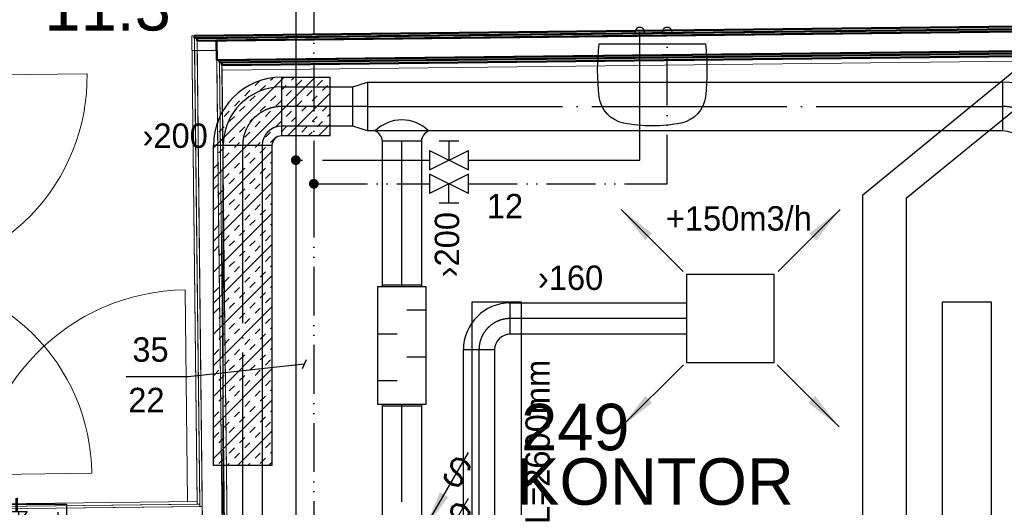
# Model space of a CAD drawing. Header units: millimetres. Extents: x 0 to 83478, y 0 to 53008.
# Tile 42 of 83: x 9161 to 14207, y 46975 to 49471. Entities that reach past the tile are written whole.
import ezdxf
from ezdxf.enums import TextEntityAlignment as Align

# ---------------------------------------------------------------- set-up
doc = ezdxf.new("R2010")
doc.units = ezdxf.units.MM
doc.header["$LTSCALE"] = 50
doc.header["$MEASUREMENT"] = 0
doc.header["$PDMODE"] = 1
for name, pattern in [('2V-CENT', [23, 20, -1.5, 0, -1.5]), ('V-KV', [2, 1, 1]), ('V-V', [2, 1, 1]), ('V-VV', [8, 5, -1, 0, -1, 0, -1])]:
    doc.linetypes.add(name, pattern=pattern)
doc.layers.get('0').update_dxf_attribs({"linetype": 'CONTINUOUS'})
for name, color, linetype in [('20602A200D001$0$832 Rominfo', 7, 'CONTINUOUS'), ('PLANNING', 1, 'CONTINUOUS'), ('V060-', 3, 'CONTINUOUS'), ('V061-', 1, 'CONTINUOUS'), ('V070-', 3, 'CONTINUOUS'), ('V071-', 1, 'CONTINUOUS'), ('V080', 1, 'CONTINUOUS'), ('V080-', 3, 'CONTINUOUS'), ('V081-', 1, 'CONTINUOUS'), ('V100-', 6, 'CONTINUOUS'), ('V110', 1, 'CONTINUOUS'), ('V111', 3, 'CONTINUOUS')]:
    doc.layers.add(name, color=color, linetype=linetype)
for name, color, linetype, lineweight in [('20602A200D001$0$A-AREA-BNDY', 1, 'CONTINUOUS', 9), ('20602A200D001$0$A-DOOR', 31, 'CONTINUOUS', 13), ('20602A200D001$0$A-GENM', 13, 'CONTINUOUS', 9), ('20602A200D001$0$A-WALL', 7, 'CONTINUOUS', 13)]:
    doc.layers.add(name, color=color, linetype=linetype, lineweight=lineweight)
doc.styles.add('20602A200D001$0$Arial', font='arial.ttf', dxfattribs={"height": 238.125})
doc.styles.add('FISO', font='fiso')
doc.styles.add('ISO', font='ISO')
doc.styles.add('SIMPLEX', font='SIMPLEX')

# ---------------------------------------------------------------- blocks, each defined once
blk = doc.blocks.new('TAK_P', base_point=(16247.5, 22586.5))
for p, q in [((16248, 22587), (16247, 22587)), ((16247, 22587), (16247, 22586)), ((16248, 22586), (16248, 22587)), ((16247, 22586), (16248, 22586))]:
    blk.add_line(p, q)
blk = doc.blocks.new('V420', base_point=(455, 404.5))
blk.add_line((455, 404.5), (464, 404.5))
blk.add_solid([(455, 404.5), (459, 405), (459, 404)])
blk = doc.blocks.new('V421', base_point=(455.5, 404.5))
at = {"rotation": 180}
blk.add_blockref('V420', (464.5, 404.5), dxfattribs=at)
blk = doc.blocks.new('CBOJ90_PB', base_point=(86107, 31352))
at = {"color": 0, "linetype": 'ByBlock'}
blk.add_arc((86106, 31353), 1, 270, 360, dxfattribs=at)
blk = doc.blocks.new('KBOJ90_PB', base_point=(86107, 31352))
at = {"color": 0, "linetype": 'ByBlock'}
for p, q in [((86106.5, 31353), (86107.5, 31353)), ((86106, 31352.5), (86106, 31351.5))]:
    blk.add_line(p, q, dxfattribs=at)
for radius in [1.5, 0.5]:
    blk.add_arc((86106, 31353), radius, 270, 360, dxfattribs=at)
blk = doc.blocks.new('3BOJ90_PB', base_point=(86107, 31352))
for p in [(86107, 31353), (86106, 31352)]:
    blk.add_point(p)
at = {"color": 1, "linetype": '2V-CENT'}
blk.add_blockref('CBOJ90_PB', (86107, 31352), dxfattribs=at)
at = {"color": 0, "linetype": 'ByBlock'}
blk.add_blockref('KBOJ90_PB', (86107, 31352), dxfattribs=at)
at = {"style": 'ISO', "flags": 3}
blk.add_attdef('0', (86107, 31352), '', height=1, dxfattribs=at)
blk = doc.blocks.new('V422', base_point=(16230, 22585))
blk.add_blockref('V420', (16230, 22585))
at = {"style": 'SIMPLEX'}
blk.add_text('s', height=4, rotation=90, dxfattribs=at).set_placement((16238, 22585), align=Align.CENTER)
blk = doc.blocks.new('LD_P')
for p, q in [((-0.5, 0.5), (-0.5, -0.5)), ((0.5, 0.5), (-0.5, 0.5)), ((0.5, -0.5), (0.5, 0.5)), ((-0.5, -0.5), (0.5, -0.5))]:
    blk.add_line(p, q)
at = {"color": 1}
for p, q in [((-0.3, 0.5), (-0.3, 0.1)), ((0.1, 0.5), (0.1, 0.1)), ((-0.1, -0.5), (-0.1, -0.1)), ((0.3, -0.5), (0.3, -0.1))]:
    blk.add_line(p, q, dxfattribs=at)
blk = doc.blocks.new('C3A', base_point=(16246, 22590.5))
at = {"color": 0, "linetype": 'ByBlock'}
blk.add_line((16247, 22590.5), (16246, 22590.5), dxfattribs=at)
blk = doc.blocks.new('K3A', base_point=(16246, 22590.5))
at = {"color": 0, "linetype": 'ByBlock'}
for p, q in [((16246, 22591), (16247, 22591)), ((16247, 22591), (16247, 22590)), ((16247, 22590), (16246, 22590))]:
    blk.add_line(p, q, dxfattribs=at)
blk = doc.blocks.new('33A', base_point=(16246, 22590.5))
blk.add_point((16247, 22590.5))
at = {"color": 0, "linetype": 'ByBlock'}
blk.add_blockref('K3A', (16246, 22590.5), dxfattribs=at)
at = {"color": 1, "linetype": '2V-CENT'}
blk.add_blockref('C3A', (16246, 22590.5), dxfattribs=at)
at = {"style": 'SIMPLEX', "flags": 3}
blk.add_attdef('0', (16246, 22590.5), '', height=1, dxfattribs=at)
blk = doc.blocks.new('CCDIMF_250X200X75', base_point=(3095.5, 30301.1))
at = {"color": 0, "linetype": 'ByBlock'}
blk.add_line((3058, 30301.1), (3133, 30301.1), dxfattribs=at)
blk = doc.blocks.new('KCDIMF_250X200X75', base_point=(3095.5, 30301.1))
at = {"color": 0, "linetype": 'ByBlock'}
for p, q in [((3058, 30176.1), (3058, 30426.1)), ((3058, 30426.1), (3133, 30401.1)), ((3133, 30401.1), (3133, 30201.1)), ((3133, 30201.1), (3058, 30176.1))]:
    blk.add_line(p, q, dxfattribs=at)
blk = doc.blocks.new('3CDIMF_250X200X75', base_point=(3095.5, 30301.1))
for p in [(3058, 30301.1), (3133, 30301.1)]:
    blk.add_point(p)
at = {"color": 0, "linetype": 'ByBlock'}
blk.add_blockref('KCDIMF_250X200X75', (3095.5, 30301.1), dxfattribs=at)
at = {"color": 1, "linetype": '2V-CENT'}
blk.add_blockref('CCDIMF_250X200X75', (3095.5, 30301.1), dxfattribs=at)
at = {"style": 'SIMPLEX', "flags": 3}
blk.add_attdef('0', (3095.5, 30301.1), '', height=1, dxfattribs=at)
blk = doc.blocks.new('A504')
at = {"color": 0}
for p, q in [((-378.8, -15.3), (375.3, -15.3)), ((-378.8, -317), (-378.8, -15.3)), ((339.2, -115.3), (208.5, -14.7)), ((211.2, -115), (338.4, -14.3)), ((211.2, -17.1), (211.2, -115)), ((339.2, -14.7), (339.2, -115.3)), ((375.3, -15.3), (375.3, -317)), ((-338.6, -72.7), (335, -72.7)), ((-298.4, -72.7), (-298.4, -273.9)), ((-6.1, -73.1), (-6.1, -59.1)), ((-6.1, -59.1), (211.2, -59.1)), ((-1.8, -72.7), (-1.8, -64.7)), ((-1.8, -64.7), (211.2, -64.7)), ((275.8, -67.5), (275.8, -145.8)), ((284.8, -72.7), (284.8, -273.9)), ((338.4, -59.1), (406.9, -59.1)), ((338.4, -64.7), (408.9, -64.7)), ((250.3, -145.8), (305.1, -145.8)), ((-303.7, -218.5), (-137.3, -218.5)), ((-137.3, -218.5), (-180.4, -204.6)), ((-180.4, -204.6), (-180.4, -229.7)), ((-180.4, -229.7), (-137.3, -218.5)), ((-338.6, -273.9), (335, -273.9)), ((375.3, -317), (-378.8, -317))]:
    blk.add_line(p, q, dxfattribs=at)
blk = doc.blocks.new('R517')
at = {"color": 0}
for p, q in [((-1, 2), (1, 2)), ((0, 2), (0, 0)), ((-2, 1), (2, -1)), ((-2, -1), (2, 1)), ((-2, 1), (-2, -1)), ((2, -1), (2, 1))]:
    blk.add_line(p, q, dxfattribs=at)
blk = doc.blocks.new('VF')
at = {"color": 0, "const_width": 0.5}
blk.add_lwpolyline([(-0.25, 0, 1), (0.25, 0, 1)], format="xyb", close=True, dxfattribs=at)
blk = doc.blocks.new('*X119')
at = {"color": 0}
for p, q in [((10154.2, 48656.1), (10675, 49177)), ((10154.2, 48815.2), (10515.9, 49177)), ((10368, 49135.1), (10391.2, 49158.3)), ((10447.5, 49161.6), (10460.1, 49174.2)), ((10553.6, 49161.6), (10569, 49177)), ((10580.1, 49135.1), (10606.6, 49161.6)), ((10686.2, 49135.1), (10712.7, 49161.6)), ((10314.9, 49082), (10341.4, 49108.6)), ((10394.5, 49108.6), (10421, 49135.1)), ((10500.5, 49108.6), (10527.1, 49135.1)), ((10527.1, 49082), (10553.6, 49108.6)), ((10633.1, 49082), (10659.6, 49108.6)), ((10712.7, 49108.6), (10739.2, 49135.1)), ((10261.9, 49029), (10288.4, 49055.5)), ((10341.4, 49055.5), (10368, 49082)), ((10447.5, 49055.5), (10474, 49082)), ((10474, 49029), (10500.5, 49055.5)), ((10534.1, 48877), (10752.6, 49095.5)), ((10580.1, 49029), (10606.6, 49055.5)), ((10659.6, 49055.5), (10686.2, 49082)), ((10208.9, 48976), (10235.4, 49002.5)), ((10288.4, 49002.5), (10314.9, 49029)), ((10394.5, 49002.5), (10421, 49029)), ((10421, 48976), (10447.5, 49002.5)), ((10527.1, 48976), (10553.6, 49002.5)), ((10606.6, 49002.5), (10633.1, 49029)), ((10712.7, 49002.5), (10739.2, 49029)), ((10172.7, 48939.8), (10182.3, 48949.5)), ((10235.4, 48949.5), (10261.9, 48976)), ((10341.4, 48949.5), (10368, 48976)), ((10368, 48923), (10394.5, 48949.5)), ((10474, 48923), (10500.5, 48949.5)), ((10553.6, 48949.5), (10580.1, 48976)), ((10659.6, 48949.5), (10686.2, 48976)), ((10686.2, 48923), (10712.7, 48949.5)), ((10739.2, 48976), (10752.6, 48989.4)), ((10182.3, 48896.4), (10208.9, 48923)), ((10288.4, 48896.4), (10314.9, 48923)), ((10314.9, 48869.9), (10341.4, 48896.4)), ((10421, 48869.9), (10447.5, 48896.4)), ((10500.5, 48896.4), (10527.1, 48923)), ((10606.6, 48896.4), (10633.1, 48923)), ((10640.2, 48877), (10659.6, 48896.4)), ((10693.2, 48877), (10752.6, 48936.4)), ((10235.4, 48843.4), (10261.9, 48869.9)), ((10447.5, 48843.4), (10474, 48869.9)), ((10746.3, 48877), (10752.6, 48883.3)), ((10154.2, 48497), (10454.2, 48797)), ((10182.3, 48790.4), (10208.9, 48816.9)), ((10261.9, 48816.9), (10288.4, 48843.4)), ((10368, 48816.9), (10394.5, 48843.4)), ((10394.5, 48790.4), (10421, 48816.9)), ((10154.2, 48762.2), (10155.8, 48763.9)), ((10208.9, 48763.9), (10235.4, 48790.4)), ((10314.9, 48763.9), (10341.4, 48790.4)), ((10341.4, 48737.3), (10368, 48763.9)), ((10447.5, 48737.3), (10454.2, 48744)), ((10155.8, 48710.8), (10182.3, 48737.3)), ((10261.9, 48710.8), (10288.4, 48737.3)), ((10288.4, 48684.3), (10314.9, 48710.8)), ((10394.5, 48684.3), (10421, 48710.8)), ((10208.9, 48657.8), (10235.4, 48684.3)), ((10235.4, 48631.3), (10261.9, 48657.8)), ((10341.4, 48631.3), (10368, 48657.8)), ((10421, 48657.8), (10447.5, 48684.3)), ((10154.2, 48337.9), (10454.2, 48637.9)), ((10155.8, 48604.8), (10182.3, 48631.3)), ((10182.3, 48578.2), (10208.9, 48604.8)), ((10288.4, 48578.2), (10314.9, 48604.8)), ((10368, 48604.8), (10394.5, 48631.3)), ((10154.2, 48550.1), (10155.8, 48551.7)), ((10235.4, 48525.2), (10261.9, 48551.7)), ((10314.9, 48551.7), (10341.4, 48578.2)), ((10421, 48551.7), (10447.5, 48578.2)), ((10182.3, 48472.2), (10208.9, 48498.7)), ((10261.9, 48498.7), (10288.4, 48525.2)), ((10368, 48498.7), (10394.5, 48525.2)), ((10394.5, 48472.2), (10421, 48498.7)), ((10447.5, 48525.2), (10454.2, 48531.9)), ((10154.2, 48178.8), (10454.2, 48478.8)), ((10154.2, 48444), (10155.8, 48445.7)), ((10208.9, 48445.7), (10235.4, 48472.2)), ((10314.9, 48445.7), (10341.4, 48472.2)), ((10341.4, 48419.1), (10368, 48445.7)), ((10155.8, 48392.6), (10182.3, 48419.1)), ((10261.9, 48392.6), (10288.4, 48419.1)), ((10288.4, 48366.1), (10314.9, 48392.6)), ((10394.5, 48366.1), (10421, 48392.6)), ((10447.5, 48419.1), (10454.2, 48425.8)), ((10208.9, 48339.6), (10235.4, 48366.1)), ((10421, 48339.6), (10447.5, 48366.1)), ((10154.2, 48019.7), (10454.2, 48319.7)), ((10155.8, 48286.6), (10182.3, 48313.1)), ((10235.4, 48313.1), (10261.9, 48339.6)), ((10341.4, 48313.1), (10368, 48339.6)), ((10368, 48286.6), (10394.5, 48313.1)), ((10182.3, 48260), (10208.9, 48286.6)), ((10288.4, 48260), (10314.9, 48286.6)), ((10314.9, 48233.5), (10341.4, 48260)), ((10421, 48233.5), (10447.5, 48260)), ((10154.2, 48231.9), (10155.8, 48233.5)), ((10235.4, 48207), (10261.9, 48233.5)), ((10261.9, 48180.5), (10288.4, 48207)), ((10368, 48180.5), (10394.5, 48207)), ((10447.5, 48207), (10454.2, 48213.7)), ((10154.2, 47860.6), (10454.2, 48160.6)), ((10182.3, 48154), (10208.9, 48180.5)), ((10208.9, 48127.5), (10235.4, 48154)), ((10314.9, 48127.5), (10341.4, 48154)), ((10394.5, 48154), (10421, 48180.5)), ((10154.2, 48125.8), (10155.8, 48127.5)), ((10155.8, 48074.4), (10182.3, 48100.9)), ((10261.9, 48074.4), (10288.4, 48100.9)), ((10341.4, 48100.9), (10368, 48127.5)), ((10447.5, 48100.9), (10454.2, 48107.6)), ((10208.9, 48021.4), (10235.4, 48047.9)), ((10288.4, 48047.9), (10314.9, 48074.4)), ((10394.5, 48047.9), (10421, 48074.4)), ((10421, 48021.4), (10447.5, 48047.9)), ((10154.2, 47701.5), (10454.2, 48001.5)), ((10155.8, 47968.4), (10182.3, 47994.9)), ((10235.4, 47994.9), (10261.9, 48021.4)), ((10341.4, 47994.9), (10368, 48021.4)), ((10368, 47968.4), (10394.5, 47994.9)), ((10182.3, 47941.8), (10208.9, 47968.4)), ((10288.4, 47941.8), (10314.9, 47968.4)), ((10314.9, 47915.3), (10341.4, 47941.8)), ((10421, 47915.3), (10447.5, 47941.8)), ((10154.2, 47913.7), (10155.8, 47915.3)), ((10235.4, 47888.8), (10261.9, 47915.3)), ((10261.9, 47862.3), (10288.4, 47888.8)), ((10368, 47862.3), (10394.5, 47888.8)), ((10447.5, 47888.8), (10454.2, 47895.5)), ((10154.2, 47542.4), (10454.2, 47842.4)), ((10182.3, 47835.8), (10208.9, 47862.3)), ((10208.9, 47809.3), (10235.4, 47835.8)), ((10314.9, 47809.3), (10341.4, 47835.8)), ((10394.5, 47835.8), (10421, 47862.3)), ((10154.2, 47807.6), (10155.8, 47809.3)), ((10341.4, 47782.7), (10368, 47809.3)), ((10447.5, 47782.7), (10454.2, 47789.4)), ((10155.8, 47756.2), (10182.3, 47782.7)), ((10261.9, 47756.2), (10288.4, 47782.7)), ((10288.4, 47729.7), (10314.9, 47756.2)), ((10394.5, 47729.7), (10421, 47756.2)), ((10208.9, 47703.2), (10235.4, 47729.7)), ((10235.4, 47676.7), (10261.9, 47703.2)), ((10341.4, 47676.7), (10368, 47703.2)), ((10421, 47703.2), (10447.5, 47729.7)), ((10154.2, 47383.3), (10454.2, 47683.3)), ((10155.8, 47650.2), (10182.3, 47676.7)), ((10182.3, 47623.6), (10208.9, 47650.2)), ((10288.4, 47623.6), (10314.9, 47650.2)), ((10368, 47650.2), (10394.5, 47676.7)), ((10154.2, 47595.5), (10155.8, 47597.1)), ((10235.4, 47570.6), (10261.9, 47597.1)), ((10314.9, 47597.1), (10341.4, 47623.6)), ((10421, 47597.1), (10447.5, 47623.6)), ((10182.3, 47517.6), (10208.9, 47544.1)), ((10261.9, 47544.1), (10288.4, 47570.6)), ((10368, 47544.1), (10394.5, 47570.6)), ((10394.5, 47517.6), (10421, 47544.1)), ((10447.5, 47570.6), (10454.2, 47577.3)), ((10154.2, 47224.2), (10454.2, 47524.2)), ((10154.2, 47489.4), (10155.8, 47491.1)), ((10208.9, 47491.1), (10235.4, 47517.6)), ((10314.9, 47491.1), (10341.4, 47517.6)), ((10341.4, 47464.5), (10368, 47491.1)), ((10155.8, 47438), (10182.3, 47464.5)), ((10261.9, 47438), (10288.4, 47464.5)), ((10288.4, 47411.5), (10314.9, 47438)), ((10394.5, 47411.5), (10421, 47438)), ((10447.5, 47464.5), (10454.2, 47471.2)), ((10208.9, 47385), (10235.4, 47411.5)), ((10235.4, 47358.5), (10261.9, 47385)), ((10341.4, 47358.5), (10368, 47385)), ((10421, 47385), (10447.5, 47411.5)), ((10155.8, 47332), (10182.3, 47358.5)), ((10182.3, 47305.4), (10208.9, 47332)), ((10278.1, 47189.1), (10454.2, 47365.1)), ((10288.4, 47305.4), (10314.9, 47332)), ((10368, 47332), (10394.5, 47358.5)), ((10314.9, 47278.9), (10341.4, 47305.4)), ((10421, 47278.9), (10447.5, 47305.4)), ((10154.2, 47277.3), (10155.8, 47278.9)), ((10235.4, 47252.4), (10261.9, 47278.9)), ((10261.9, 47225.9), (10288.4, 47252.4)), ((10368, 47225.9), (10394.5, 47252.4)), ((10447.5, 47252.4), (10454.2, 47259.1)), ((10182.3, 47199.4), (10208.9, 47225.9)), ((10225.1, 47189.1), (10235.4, 47199.4)), ((10331.1, 47189.1), (10341.4, 47199.4)), ((10394.5, 47199.4), (10421, 47225.9)), ((10437.2, 47189.1), (10454.2, 47206))]:
    blk.add_line(p, q, dxfattribs=at)
blk = doc.blocks.new('20602A200D001$0$IV03 - IV03-290573-P02')
at = {"layer": '20602A200D001$0$A-WALL'}
for p, q in [((25620.9, 47117), (25607.9, 47116.9)), ((25607.9, 47116.9), (25634.9, 44719.5)), ((25647.9, 44719.6), (25620.9, 47117)), ((25634, 47104.2), (25621, 47104)), ((25621.7, 47041), (25621, 47104)), ((25621, 47104), (25621.7, 47041)), ((25621, 47104), (25648, 44706.6)), ((25621.7, 47041), (25621, 47104)), ((25621, 47104), (25621.7, 47041)), ((25661, 44706.8), (25634, 47104.2)), ((25734.1, 47092.3), (25634.2, 47091.2)), ((25634.7, 47041.2), (25634.2, 47091.2)), ((25634.2, 47091.2), (25634.7, 47041.2)), ((25634.2, 47091.2), (25662.1, 44606.8)), ((25634.7, 47041.2), (25634.2, 47091.2)), ((25634.2, 47091.2), (25634.7, 47041.2)), ((25762.1, 44608), (25734.1, 47092.3)), ((25608.7, 47040.9), (25621.7, 47041)), ((25621.7, 47041), (25608.7, 47040.9)), ((25621.7, 47041), (25634.7, 47041.2)), ((25634.7, 47041.2), (25621.7, 47041)), ((25648, 44706.6), (25621.7, 47041)), ((25621.7, 47041), (25648, 44706.6)), ((25647.9, 44719.6), (25621.7, 47041)), ((25621.7, 47041), (25647.9, 44719.6)), ((25634.7, 47041.2), (25734.7, 47042.3)), ((25734.7, 47042.3), (25634.7, 47041.2)), ((25662.1, 44606.8), (25634.7, 47041.2)), ((25634.7, 47041.2), (25662.1, 44606.8)), ((25661, 44706.8), (25634.7, 47041.2)), ((25634.7, 47041.2), (25661, 44706.8)), ((25748.3, 46992.5), (25735.3, 46992.3)), ((25762.3, 44595), (25735.3, 46992.3)), ((25735.3, 46992.3), (25762.3, 44595)), ((25735.3, 46992.3), (25762.3, 44595)), ((25762.1, 44608), (25735.3, 46992.3)), ((25735.3, 46992.3), (25762.1, 44608)), ((25775.3, 44595.1), (25748.3, 46992.5)), ((25761.4, 46979.6), (25748.4, 46979.5)), ((25775.4, 44582.1), (25748.4, 46979.5)), ((25748.4, 46979.5), (25775.4, 44582.1)), ((25748.4, 46979.5), (25775.4, 44582.1)), ((25775.3, 44595.1), (25748.4, 46979.5)), ((25748.4, 46979.5), (25775.3, 44595.1)), ((25788.4, 44582.3), (25761.4, 46979.6)), ((25761.9, 46940.6), (25761.6, 46966.6)), ((25761.6, 46966.6), (25761.9, 46940.6)), ((25761.9, 46940.6), (25761.6, 46940.6)), ((25761.6, 46940.6), (25776.9, 45601.5)), ((25776.9, 45601.5), (25761.6, 46940.6)), ((25761.6, 46940.6), (25761.9, 46940.6)), ((25776.9, 45601.5), (25761.9, 46940.6)), ((25761.9, 46940.6), (25776.9, 45601.5)), ((25788.4, 44582.3), (25776.9, 45601.5)), ((25776.9, 45601.5), (25788.4, 44582.3)), ((25634.9, 44719.5), (25634.7, 44732.5)), ((25634.7, 44732.5), (25634.9, 44719.5)), ((25634.9, 44719.5), (25647.9, 44719.6)), ((25634.9, 44719.5), (25647.9, 44719.6)), ((25647.9, 44719.6), (25634.9, 44719.5)), ((25648, 44706.6), (25661, 44706.8)), ((25648, 44706.6), (25661, 44706.8)), ((25661, 44706.8), (25648, 44706.6)), ((25662.1, 44606.8), (25762.1, 44608)), ((25662.1, 44606.8), (25762.1, 44608)), ((25762.1, 44608), (25662.1, 44606.8)), ((25762.3, 44595), (25775.3, 44595.1)), ((25762.3, 44595), (25775.3, 44595.1)), ((25775.3, 44595.1), (25762.3, 44595)), ((25788.4, 44582.3), (25775.4, 44582.1)), ((25775.4, 44582.1), (25788.4, 44582.3)), ((25775.4, 44582.1), (25788.4, 44582.3))]:
    blk.add_line(p, q, dxfattribs=at)
blk = doc.blocks.new('20602A200D001$0$IV03 - IV03-290577-P02')
blk.add_blockref('20602A200D001$0$IV03 - IV03-290573-P02', (0, 0))
blk = doc.blocks.new('20602A200D001$0$IV03 70024 - IV03 2-290681-P02')
at = {"layer": '20602A200D001$0$A-WALL'}
blk.add_line((25684.7, 47041.8), (25734.7, 47042.3), dxfattribs=at)
blk = doc.blocks.new('20602A200D001$0$IV03 70024 - IV03 70024-290678-P02')
at = {"layer": '20602A200D001$0$A-WALL', "lineweight": 50}
for p, q in [((29842.7, 47164.6), (25620.9, 47117)), ((25621, 47104), (29842.8, 47151.6)), ((29842.8, 47151.6), (25634, 47104.2)), ((25634.2, 47091.2), (29843, 47138.6)), ((29843, 47138.6), (25734.1, 47092.3)), ((29842.8, 47151.6), (29842.7, 47164.6)), ((29843, 47138.6), (29842.8, 47151.6)), ((29844.1, 47038.6), (29843, 47138.6)), ((25620.9, 47117), (25621, 47104)), ((25634, 47104.2), (25634.2, 47091.2)), ((25734.1, 47092.3), (25735.3, 46992.3)), ((25735.3, 46992.3), (29844.1, 47038.6)), ((29844.1, 47038.6), (25748.3, 46992.5)), ((29844.3, 47025.6), (29844.1, 47038.6)), ((25748.3, 46992.5), (25748.4, 46979.5)), ((25748.4, 46979.5), (29844.3, 47025.6)), ((29844.3, 47025.6), (25761.4, 46979.6)), ((25761.4, 46979.6), (25761.6, 46966.6)), ((25761.6, 46966.6), (29844.4, 47012.6)), ((29844.4, 47012.6), (29844.3, 47025.6))]:
    blk.add_line(p, q, dxfattribs=at)
blk.add_blockref('20602A200D001$0$IV03 70024 - IV03 2-290681-P02', (0, 0))
blk = doc.blocks.new('20602A200D001$0$IV03 91742 - IV03-291112-P02')
at = {"layer": '20602A200D001$0$A-WALL'}
for p, q in [((25634.7, 44732.5), (24074.2, 44713.9)), ((24074.2, 44713.9), (24074.4, 44700.9)), ((24074.4, 44700.9), (25647.9, 44719.6)), ((25647.9, 44719.6), (24074.4, 44700.9)), ((25647.9, 44719.6), (24074.4, 44700.9)), ((24074.4, 44700.9), (25634.9, 44719.5)), ((24074.4, 44700.9), (25634.9, 44719.5)), ((25634.9, 44719.5), (24074.4, 44700.9)), ((25634.9, 44719.5), (25634.7, 44732.5)), ((25634.9, 44719.5), (25634.7, 44732.5)), ((25634.7, 44732.5), (25634.9, 44719.5)), ((25648, 44706.6), (25647.9, 44719.6)), ((25648, 44706.6), (25647.9, 44719.6)), ((25647.9, 44719.6), (25648, 44706.6)), ((24074.4, 44700.9), (24074.5, 44687.9)), ((24074.5, 44687.9), (25661, 44706.8)), ((25661, 44706.8), (24074.5, 44687.9)), ((25661, 44706.8), (24074.5, 44687.9)), ((24074.5, 44687.9), (25648, 44706.6)), ((24074.5, 44687.9), (25648, 44706.6)), ((25648, 44706.6), (24074.5, 44687.9)), ((24074.5, 44687.9), (24075.7, 44588)), ((25662.1, 44606.8), (25661, 44706.8)), ((25662.1, 44606.8), (25661, 44706.8)), ((25661, 44706.8), (25662.1, 44606.8)), ((24075.7, 44588), (25762.1, 44608)), ((25762.1, 44608), (24075.7, 44588)), ((25762.1, 44608), (24075.7, 44588)), ((24075.7, 44588), (25662.1, 44606.8)), ((24075.7, 44588), (25662.1, 44606.8)), ((25662.1, 44606.8), (24075.7, 44588)), ((25762.3, 44595), (25762.1, 44608)), ((25762.3, 44595), (25762.1, 44608)), ((25762.1, 44608), (25762.3, 44595)), ((24075.7, 44588), (24075.9, 44575)), ((24075.9, 44575), (25775.3, 44595.1)), ((25775.3, 44595.1), (24075.9, 44575)), ((25775.3, 44595.1), (24075.9, 44575)), ((24075.9, 44575), (25762.3, 44595)), ((24075.9, 44575), (25762.3, 44595)), ((25762.3, 44595), (24075.9, 44575)), ((24075.9, 44575), (24076, 44562)), ((24076, 44562), (25663.3, 44587.8)), ((25663.3, 44587.8), (24076, 44562)), ((24076, 44562), (25775.4, 44582.1)), ((24076, 44562), (25663.4, 44580.8)), ((25663.4, 44580.8), (24076, 44562)), ((25663.4, 44580.8), (25663.3, 44587.8)), ((25663.3, 44587.8), (25663.4, 44580.8)), ((25663.4, 44580.8), (25775.4, 44582.1)), ((25775.4, 44582.1), (25663.4, 44580.8)), ((25775.3, 44595.1), (25775.4, 44582.1)), ((25775.4, 44582.1), (25775.3, 44595.1)), ((25775.4, 44582.1), (25775.3, 44595.1))]:
    blk.add_line(p, q, dxfattribs=at)
blk = doc.blocks.new('20602A200D001$0$IV03 91742 - IV03 91742-291116-P02')
blk.add_blockref('20602A200D001$0$IV03 91742 - IV03-291112-P02', (0, 0))
blk = doc.blocks.new('20602A200D001$0$Belegg - Belegg-319508-P02')
at = {"layer": '20602A200D001$0$A-GENM'}
for p, q in [((29844.4, 46986.6), (25761.6, 46940.6)), ((29895.9, 42412.9), (29844.4, 46986.6)), ((25761.6, 46940.6), (25814.1, 42366.9)), ((25814.1, 42366.9), (29895.9, 42412.9))]:
    blk.add_line(p, q, dxfattribs=at)
blk = doc.blocks.new('20602A200D001$0$Belegg 510403 - Belegg 510403-319598-P02')
at = {"layer": '20602A200D001$0$A-GENM'}
for p, q in [((25607.9, 47116.9), (25620.9, 47117)), ((25634.7, 44732.5), (25607.9, 47116.9)), ((24074.2, 44713.9), (25634.7, 44732.5))]:
    blk.add_line(p, q, dxfattribs=at)
blk = doc.blocks.new('20602A200D001$0$DOOR 13 - DOOR 13-399874-P02')
at = {"layer": '20602A200D001$0$A-DOOR'}
for p, q in [((24148.1, 46910.8), (25170.6, 46922.9)), ((24172.4, 44866), (25194.8, 44878.1))]:
    blk.add_line(p, q, dxfattribs=at)
for centre, start, end in [((24148.1, 46910.8), 270.6799, 0.6799), ((24172.4, 44866), 0.6799, 90.6799)]:
    blk.add_arc(centre, 1022.5, start, end, dxfattribs=at)
blk = doc.blocks.new('20602A200D001$0$DOOR 20 - DOOR 20-400163-P02')
at = {"layer": '20602A200D001$0$A-DOOR'}
blk.add_line((25585.7, 44897.9), (25572.9, 45981.8), dxfattribs=at)
blk.add_arc((25585.7, 44897.9), 1084, 90.6799, 180.6799, dxfattribs=at)
blk = doc.blocks.new('20602A200D001')
at = {"layer": '20602A200D001$0$A-AREA-BNDY', "flags": 128}
blk.add_lwpolyline([(29844.4, 47012.6), (25761.6, 46966.6), (25786.9, 44720), (25788.3, 44589.2), (25789.3, 44589.3), (25814.1, 42392.9), (29895.6, 42438.9)], close=True, dxfattribs=at)
at = {"layer": '20602A200D001$0$A-DOOR'}
for name, p in [('20602A200D001$0$DOOR 13 - DOOR 13-399874-P02', (-100, -1.2)), ('20602A200D001$0$DOOR 20 - DOOR 20-400163-P02', (0, -166))]:
    blk.add_blockref(name, p, dxfattribs=at)
at = {"layer": '20602A200D001$0$A-GENM'}
for name in ['20602A200D001$0$Belegg 510403 - Belegg 510403-319598-P02', '20602A200D001$0$Belegg - Belegg-319508-P02']:
    blk.add_blockref(name, (0, 0), dxfattribs=at)
at = {"layer": '20602A200D001$0$A-WALL'}
for name in ['20602A200D001$0$IV03 70024 - IV03 70024-290678-P02', '20602A200D001$0$IV03 - IV03-290577-P02', '20602A200D001$0$IV03 91742 - IV03 91742-291116-P02']:
    blk.add_blockref(name, (0, 0), dxfattribs=at)
at = {"layer": '20602A200D001$0$832 Rominfo', "linetype": 'Continuous', "style": '20602A200D001$0$Arial'}
for s, p in [('11.3', (24852.2, 47143.8)), ('249', (27295.2, 44994.6)), ('KONTOR', (27269.3, 44715.5))]:
    blk.add_text(s, height=238.12, dxfattribs=at).set_placement(p)

msp = doc.modelspace()

# ---------------------------------------------------------------- linework, layer by layer
at = {"layer": 'PLANNING'}
msp.add_lwpolyline([(12675.33, 49077.22, -0.3254627), (12551.07, 48942.52, -0.0984937), (12255.4, 48942.52, -0.3254627), (12131.14, 49077.22, -0.0575868), (12130.92, 49347.96), (12675.55, 49347.96, -0.0575868)], format="xyb", close=True, dxfattribs=at)
at = {"layer": 'V060-', "color": 1, "linetype": 'Continuous'}
for p, q in [((10504, 49177), (10752.59, 49177)), ((10504, 48877), (10504, 49177)), ((10752.59, 48877), (10752.59, 49177)), ((10752.59, 48877), (10504, 48877)), ((10154.17, 47189.09), (10154.17, 48827)), ((10454.17, 48827), (10154.17, 48827)), ((10454.17, 48827), (10454.17, 47189.09)), ((10454.17, 47189.09), (10154.17, 47189.09))]:
    msp.add_line(p, q, dxfattribs=at)
at = {"layer": 'V060-', "linetype": 'Continuous'}
for p, q in [((10943.25, 49152), (14199, 49152)), ((10504, 49127), (10868.5, 49127)), ((10868.5, 48927), (10504, 48927)), ((14199, 48902), (10943.25, 48902)), ((11020.1, 48113.59), (11020.1, 48848.98)), ((11220.1, 48848.98), (11220.1, 48113.59)), ((10204.17, 45616.86), (10204.17, 48827)), ((10404.17, 48827), (10404.17, 45616.86)), ((11667.59, 48021.27), (12578.12, 48021.27)), ((12578.12, 47861.27), (11667.59, 47861.27)), ((11435, 45958), (11435, 47781.27)), ((11595, 47781.27), (11595, 45958)), ((11020.1, 45853.31), (11020.1, 47493.59)), ((11220.1, 47493.59), (11220.1, 45853.31))]:
    msp.add_line(p, q, dxfattribs=at)
at = {"layer": 'V060-', "color": 1, "linetype": '2V-CENT'}
for p, q in [((10868.5, 49027), (10504, 49027)), ((10943.25, 49027), (14199, 49027)), ((11120.1, 48113.59), (11120.1, 48848.98)), ((10304.17, 45616.86), (10304.17, 48827)), ((12578.12, 47941.27), (11667.59, 47941.27)), ((11515, 47781.27), (11515, 45958)), ((11120.1, 45853.31), (11120.1, 47493.59))]:
    msp.add_line(p, q, dxfattribs=at)
at = {"layer": 'V060-'}
msp.add_line((11220.1, 48848.98), (11020.1, 48848.98), dxfattribs=at)
at = {"layer": 'V060-', "color": 1, "linetype": 'Continuous'}
for radius in [350, 50]:
    msp.add_arc((10504, 48827), radius, 90, 180, dxfattribs=at)
at = {"layer": 'V060-', "linetype": 'Continuous'}
for radius in [300, 100]:
    msp.add_arc((10504, 48827), radius, 90, 180, dxfattribs=at)
at = {"layer": 'V060-', "color": 1, "linetype": '2V-CENT'}
msp.add_arc((10504, 48827), 200, 90, 180, dxfattribs=at)
at = {"layer": 'V060-'}
for centre, radius, start, end in [((11120.1, 48765.62), 193, 44.82875, 135.17125), ((10960.29, 48846.38), 59.87, 2.48987, 67.48134), ((11279.91, 48846.38), 59.87, 112.51866, 177.51013)]:
    msp.add_arc(centre, radius, start, end, dxfattribs=at)
at = {"layer": 'V080-', "linetype": 'V-KV'}
for p, q in [((10576.5, 50541.42), (10576.5, 48777.04)), ((12338.7, 48752.04), (12338.7, 49407.37)), ((10601.5, 48752.04), (10610.37, 48752.04)), ((10712.43, 48752.04), (11261.25, 48752.04)), ((11461.25, 48752.04), (12338.7, 48752.04)), ((10576.5, 48727.04), (10576.5, 22178.27))]:
    msp.add_line(p, q, dxfattribs=at)
at = {"layer": 'V080-', "linetype": 'V-VV'}
for p, q in [((10668.68, 50451.49), (10668.68, 48656.43)), ((12479.49, 48631.43), (12479.49, 49407.37)), ((10668.68, 48606.43), (10668.68, 24352.78)), ((10693.68, 48631.43), (11261.25, 48631.43)), ((11461.25, 48631.43), (12479.49, 48631.43))]:
    msp.add_line(p, q, dxfattribs=at)
at = {"layer": 'V080-', "color": 1}
for centre in [(12338.7, 49407.37), (12479.49, 49407.37)]:
    msp.add_arc(centre, 25, 340.21701, 559.78299, dxfattribs=at)
at = {"layer": 'V081-'}
for p, q in [((10619.93, 47706.94), (10025.08, 47642.66)), ((10630.1, 47729.78), (10609.77, 47684.1)), ((10025.08, 47642.66), (9707.34, 47642.66))]:
    msp.add_line(p, q, dxfattribs=at)
at = {"layer": 'V100-', "linetype": 'V-V'}
for p, q in [((13481.67, 48574.67), (14365.92, 49297.77)), ((13706.75, 48558.6), (14591, 49281.7)), ((13481.67, 44522.78), (13481.67, 48574.67)), ((13706.75, 44460.99), (13706.75, 48558.6))]:
    msp.add_line(p, q, dxfattribs=at)
at = {"layer": 'V110'}
for points in [[(11480.91, 45426.12), (11480.91, 48026.12), (11730.91, 48026.12), (11730.91, 45426.12)], [(13890.31, 45426.12), (13890.31, 48026.12), (14140.31, 48026.12), (14140.31, 45426.12)]]:
    msp.add_lwpolyline(points, close=True, dxfattribs=at)

# ---------------------------------------------------------------- block references
at = {"layer": 'V060-'}
msp.add_blockref('20602A200D001', (-15563.7, 2272.18), dxfattribs=at)
at = {"layer": 'V060-', "color": 1}
msp.add_blockref('*X119', (0, 0), dxfattribs=at)
at = {"layer": 'V060-', "linetype": 'Continuous', "rotation": 180}
msp.add_blockref('3CDIMF_250X200X75', (10906, 49027), dxfattribs=at)
at = {"layer": 'V060-', "linetype": 'Continuous'}
for name, p, xscale, yscale, zscale, rotation in [('3BOJ90_PB', (14449, 49027), 250, 250, 250, 90), ('33A', (11120.1, 48103.59), 10, 200, 10, 90), ('3BOJ90_PB', (11515, 47941.27), 160, 160, 160, 180), ('33A', (11120.1, 47503.59), 10, 200, 10, 270)]:
    msp.add_blockref(name, p, dxfattribs=dict(at, xscale=xscale, yscale=yscale, zscale=zscale, rotation=rotation))
at = {"layer": 'V060-', "xscale": 600, "yscale": 250, "zscale": 600, "rotation": 90}
msp.add_blockref('LD_P', (11120.1, 47803.59), dxfattribs=at)
at = {"layer": 'V070-'}
for name, p, xscale, yscale, zscale, rotation in [('V421', (12561.59, 48182.26), 50, 50, 50, 135), ('V421', (13048.66, 48182.09), 50, 50, 50, 45), ('TAK_P', (12803.12, 47941.27), 450, 450, 450, 180), ('V421', (12562.52, 47704.86), 50, 50, 50, 225), ('V421', (13043.09, 47704.69), 50, 50, 50, 315), ('V422', (11236.4, 46866.34), 50, 50, 50, 59.99999999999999), ('V422', (11236.4, 46631.95), 50, 50, 50, 59.99999999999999)]:
    msp.add_blockref(name, p, dxfattribs=dict(at, xscale=xscale, yscale=yscale, zscale=zscale, rotation=rotation))
at = {"layer": 'V080', "rotation": 90}
msp.add_blockref('A504', (9084.7, 46615.02), dxfattribs=at)
at = {"layer": 'V080-', "color": 1, "xscale": 50, "yscale": 50, "zscale": 50}
msp.add_blockref('R517', (11361.25, 48752.04), dxfattribs=at)
at = {"layer": 'V080-', "xscale": 50, "yscale": 50, "zscale": 50}
for p in [(10576.5, 48752.04), (10668.68, 48631.43)]:
    msp.add_blockref('VF', p, dxfattribs=at)
at = {"layer": 'V080-', "color": 1, "xscale": 50, "yscale": 50, "zscale": 50, "rotation": 180}
msp.add_blockref('R517', (11361.25, 48631.43), dxfattribs=at)

# ---------------------------------------------------------------- texts
at = {"layer": 'V061-', "color": 1, "style": 'FISO'}
for s, p in [('›200', (9790.98, 48815.21)), ('›160', (11817.31, 48087.81))]:
    msp.add_text(s, height=125, dxfattribs=at).set_placement(p)
msp.add_text('›200', height=125, rotation=90, dxfattribs=at).set_placement((11413.53, 48152.35))
at = {"layer": 'V071-', "color": 1, "style": 'FISO'}
msp.add_text('+150m3/h', height=125, dxfattribs=at).set_placement((12472.85, 48391.59))
at = {"layer": 'V081-', "color": 1, "style": 'FISO'}
for s, p in [('12', (11555.34, 48454.63)), ('35', (9738.62, 47720.17)), ('22', (9717.92, 47461.62))]:
    msp.add_text(s, height=125, dxfattribs=at).set_placement(p)
at = {"layer": 'V111', "color": 1, "style": 'FISO'}
msp.add_text('L=2600mm', height=125, rotation=90, dxfattribs=at).set_placement((11877.98, 46889.24))

doc.saveas('drawing.dxf')
